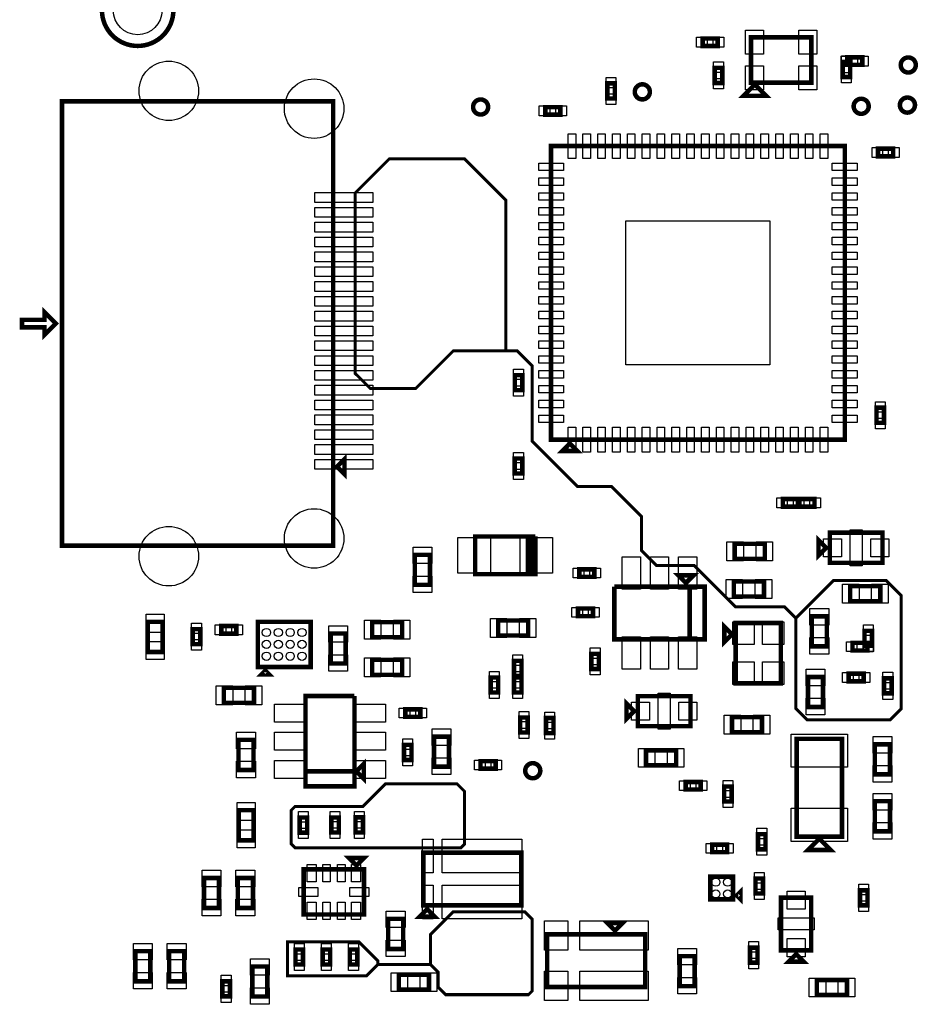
# Model space of a CAD drawing. Extents: x -96 to 3516, y -152 to 6424.
# Tile 6 of 9: x -96 to 1096, y 3462 to 4770. Entities that reach past the tile are written whole.
import ezdxf

# ---------------------------------------------------------------- set-up
doc = ezdxf.new("R2010")
doc.units = 0
for name, color, linetype in [('BG_TASY', 231, 'CONTINUOUS'), ('PG_ASSEMBLY_TOP', 120, 'CONTINUOUS'), ('PIN_TOP', 140, 'CONTINUOUS')]:
    doc.layers.add(name, color=color, linetype=linetype)

msp = doc.modelspace()

# ---------------------------------------------------------------- linework, layer by layer
at = {"layer": 'BG_TASY', "const_width": 4}
for points in [[(935, 3975), (920, 3990), (855, 3990), (800, 4045), (750, 4045), (730, 4065), (730, 4110), (690, 4150), (645, 4150), (585, 4210), (585, 4310), (565, 4330), (480, 4330), (430, 4280), (370, 4280), (350, 4300), (350, 4540), (395, 4585), (495, 4585), (550, 4530), (550, 4330)], [(950, 3840), (1060, 3840), (1075, 3855), (1075, 4005), (1055, 4025), (985, 4025), (935, 3975), (935, 3855), (950, 3840)], [(270, 3725), (360, 3725), (390, 3755), (485, 3755), (495, 3745), (495, 3675), (490, 3670), (270, 3670), (265, 3675), (265, 3720), (270, 3725)], [(450, 3515), (450, 3555), (480, 3585), (575, 3585), (585, 3575), (585, 3480), (580, 3475), (470, 3475), (460, 3485), (460, 3505), (450, 3515), (380, 3515), (365, 3500), (260, 3500), (260, 3545), (355, 3545), (380, 3520), (380, 3515)]]:
    msp.add_lwpolyline(points, dxfattribs=at)
at = {"layer": 'PG_ASSEMBLY_TOP', "const_width": 6}
for points in [[(108.44, 4782.52, 1), (13.58, 4782.52, 1), (108.44, 4782.52)], [(1094.23, 4709.79, 1), (1074.23, 4709.79, 1), (1094.23, 4709.79)], [(741.1, 4674.09, 1), (721.1, 4674.09, 1), (741.1, 4674.09)], [(1093.1, 4656.54, 1), (1073.1, 4656.54, 1), (1093.1, 4656.54)], [(526.39, 4653.97, 1), (506.39, 4653.97, 1), (526.39, 4653.97)], [(1031.71, 4654.94, 1), (1011.71, 4654.94, 1), (1031.71, 4654.94)], [(595.6, 3772.44, 1), (575.6, 3772.44, 1), (595.6, 3772.44)]]:
    msp.add_lwpolyline(points, format="xyb", dxfattribs=at)
for points in [[(811.24, 4735.02), (831.24, 4735.02), (831.24, 4745.02), (811.24, 4745.02), (811.24, 4735.02)], [(875.52, 4686.4), (955.52, 4686.4), (955.52, 4746.4), (875.52, 4746.4), (875.52, 4686.4)], [(1003.12, 4709.94), (1023.12, 4709.94), (1023.12, 4719.94), (1003.12, 4719.94), (1003.12, 4709.94)], [(837.26, 4685.96), (837.26, 4705.96), (827.26, 4705.96), (827.26, 4685.96), (837.26, 4685.96)], [(997.1, 4713.92), (997.1, 4693.92), (1007.1, 4693.92), (1007.1, 4713.92), (997.1, 4713.92)], [(684.55, 4685.34), (684.55, 4665.34), (694.55, 4665.34), (694.55, 4685.34), (684.55, 4685.34)], [(880.52, 4683.9), (865.52, 4668.9), (895.52, 4668.9), (880.52, 4683.9)], [(320.63, 4661.4), (320.63, 4071.4), (-39.37, 4071.4), (-39.37, 4661.4), (320.63, 4661.4)], [(622.35, 4653.84), (602.35, 4653.84), (602.35, 4643.84), (622.35, 4643.84), (622.35, 4653.84)], [(999.91, 4212.14), (999.91, 4602.14), (609.91, 4602.14), (609.91, 4212.14), (999.91, 4212.14)], [(1064.1, 4598.54), (1044.1, 4598.54), (1044.1, 4588.54), (1064.1, 4588.54), (1064.1, 4598.54)], [(-47.64, 4366.4), (-62.64, 4381.4), (-62.64, 4371.4), (-92.64, 4371.4), (-92.64, 4361.4), (-62.64, 4361.4), (-62.64, 4351.4), (-47.64, 4366.4)], [(561.72, 4297.85), (561.72, 4277.85), (571.72, 4277.85), (571.72, 4297.85), (561.72, 4297.85)], [(1042.1, 4254.54), (1042.1, 4234.54), (1052.1, 4234.54), (1052.1, 4254.54), (1042.1, 4254.54)], [(624.91, 4197.14), (644.91, 4197.14), (634.91, 4207.14), (624.91, 4197.14)], [(325.63, 4176.4), (335.63, 4186.4), (335.63, 4166.4), (325.63, 4176.4)], [(571.66, 4167.2), (571.66, 4187.2), (561.66, 4187.2), (561.66, 4167.2), (571.66, 4167.2)], [(917.62, 4123.23), (937.62, 4123.23), (937.62, 4133.23), (917.62, 4133.23), (917.62, 4123.23)], [(959.66, 4133.23), (939.66, 4133.23), (939.66, 4123.23), (959.66, 4123.23), (959.66, 4133.23)], [(589.15, 4083.54), (509.15, 4083.54), (509.15, 4033.54), (584.15, 4033.54)], [(584.15, 4033.54), (579.15, 4033.54), (579.15, 4083.54), (584.15, 4083.54), (584.15, 4033.54), (589.15, 4033.54), (589.15, 4083.54)], [(965.1, 4058.54), (965.1, 4078.54), (975.1, 4068.54), (965.1, 4058.54)], [(980.1, 4048.54), (1050.1, 4048.54), (1050.1, 4088.54), (980.1, 4088.54), (980.1, 4048.54)], [(853.79, 4053.8), (893.79, 4053.8), (893.79, 4073.8), (853.79, 4073.8), (853.79, 4053.8)], [(429.1, 4059.25), (429.1, 4019.25), (449.1, 4019.25), (449.1, 4059.25), (429.1, 4059.25)], [(667.42, 4039.98), (647.42, 4039.98), (647.42, 4029.98), (667.42, 4029.98), (667.42, 4039.98)], [(788.94, 4021.83), (798.94, 4031.83), (778.94, 4031.83), (788.94, 4021.83)], [(793.94, 3946.83), (793.94, 4016.83), (813.94, 4016.83), (813.94, 3946.83), (693.94, 3946.83), (693.94, 4016.83)], [(693.94, 4016.83), (793.94, 4016.83), (793.94, 3946.83)], [(852.61, 4003.8), (892.61, 4003.8), (892.61, 4023.8), (852.61, 4023.8), (852.61, 4003.8)], [(1047.1, 4017.54), (1007.1, 4017.54), (1007.1, 3997.54), (1047.1, 3997.54), (1047.1, 4017.54)], [(665.61, 3987.81), (645.61, 3987.81), (645.61, 3977.81), (665.61, 3977.81), (665.61, 3987.81)], [(976.1, 3937.54), (976.1, 3977.54), (956.1, 3977.54), (956.1, 3937.54), (976.1, 3937.54)], [(94.18, 3930.1), (94.18, 3970.1), (74.18, 3970.1), (74.18, 3930.1), (94.18, 3930.1)], [(144.1, 3940.54), (144.1, 3960.54), (134.1, 3960.54), (134.1, 3940.54), (144.1, 3940.54)], [(192.1, 3964.54), (172.1, 3964.54), (172.1, 3954.54), (192.1, 3954.54), (192.1, 3964.54)], [(290.63, 3910.26), (290.63, 3970.26), (220.63, 3970.26), (220.63, 3910.26), (290.63, 3910.26)], [(372.29, 3949.78), (412.29, 3949.78), (412.29, 3969.78), (372.29, 3969.78), (372.29, 3949.78)], [(539.6, 3952.04), (579.6, 3952.04), (579.6, 3972.04), (539.6, 3972.04), (539.6, 3952.04)], [(850.1, 3953.54), (840.1, 3963.54), (840.1, 3943.54), (850.1, 3953.54)], [(855.1, 3968.54), (855.1, 3888.54), (915.1, 3888.54), (915.1, 3968.54), (855.1, 3968.54)], [(317.29, 3954.78), (317.29, 3914.78), (337.29, 3914.78), (337.29, 3954.78), (317.29, 3954.78)], [(1026.12, 3958.23), (1026.12, 3938.23), (1036.12, 3938.23), (1036.12, 3958.23), (1026.12, 3958.23)], [(1010.1, 3932.21), (1030.1, 3932.21), (1030.1, 3942.21), (1010.1, 3942.21), (1010.1, 3932.21)], [(673.44, 3907.66), (673.44, 3927.66), (663.44, 3927.66), (663.44, 3907.66), (673.44, 3907.66)], [(372.29, 3899.78), (412.29, 3899.78), (412.29, 3919.78), (372.29, 3919.78), (372.29, 3899.78)], [(560.7, 3918.38), (560.7, 3898.38), (570.7, 3898.38), (570.7, 3918.38), (560.7, 3918.38)], [(230.63, 3905.26), (225.63, 3900.26), (235.63, 3900.26), (230.63, 3905.26)], [(539.7, 3876.34), (539.7, 3896.34), (529.7, 3896.34), (529.7, 3876.34), (539.7, 3876.34)], [(570.7, 3876.34), (570.7, 3896.34), (560.7, 3896.34), (560.7, 3876.34), (570.7, 3876.34)], [(971.1, 3856.96), (971.1, 3896.96), (951.1, 3896.96), (951.1, 3856.96), (971.1, 3856.96)], [(1005.1, 3891.25), (1025.1, 3891.25), (1025.1, 3901.25), (1005.1, 3901.25), (1005.1, 3891.25)], [(1062.07, 3875.23), (1062.07, 3895.23), (1052.07, 3895.23), (1052.07, 3875.23), (1062.07, 3875.23)], [(215.5, 3882.56), (175.5, 3882.56), (175.5, 3862.56), (215.5, 3862.56), (215.5, 3882.56)], [(348.83, 3871.58), (348.83, 3771.58), (283.83, 3771.58)], [(283.83, 3771.58), (348.83, 3771.58), (348.83, 3751.58), (283.83, 3751.58), (283.83, 3871.58), (348.83, 3871.58)], [(725.1, 3831.54), (795.1, 3831.54), (795.1, 3871.54), (725.1, 3871.54), (725.1, 3831.54)], [(710.1, 3841.54), (710.1, 3861.54), (720.1, 3851.54), (710.1, 3841.54)], [(416.34, 3843.98), (436.34, 3843.98), (436.34, 3853.98), (416.34, 3853.98), (416.34, 3843.98)], [(568.88, 3843.16), (568.88, 3823.16), (578.88, 3823.16), (578.88, 3843.16), (568.88, 3843.16)], [(603.08, 3842.34), (603.08, 3822.34), (613.08, 3822.34), (613.08, 3842.34), (603.08, 3842.34)], [(850.1, 3823.54), (890.1, 3823.54), (890.1, 3843.54), (850.1, 3843.54), (850.1, 3823.54)], [(474.47, 3777.77), (474.47, 3817.77), (454.47, 3817.77), (454.47, 3777.77), (474.47, 3777.77)], [(214.83, 3773.43), (214.83, 3813.43), (194.83, 3813.43), (194.83, 3773.43), (214.83, 3773.43)], [(424.62, 3786.78), (424.62, 3806.78), (414.62, 3806.78), (414.62, 3786.78), (424.62, 3786.78)], [(996.13, 3684.74), (996.13, 3814.74), (936.13, 3814.74), (936.13, 3684.74), (996.13, 3684.74)], [(1039.91, 3807.53), (1039.91, 3767.53), (1059.91, 3767.53), (1059.91, 3807.53), (1039.91, 3807.53)], [(776.1, 3799.54), (736.1, 3799.54), (736.1, 3779.54), (776.1, 3779.54), (776.1, 3799.54)], [(351.33, 3771.58), (361.33, 3761.58), (361.33, 3781.58), (351.33, 3771.58)], [(536.3, 3785.1), (516.3, 3785.1), (516.3, 3775.1), (536.3, 3775.1), (536.3, 3785.1)], [(788.65, 3747.56), (808.65, 3747.56), (808.65, 3757.56), (788.65, 3757.56), (788.65, 3747.56)], [(839.8, 3751.54), (839.8, 3731.54), (849.8, 3731.54), (849.8, 3751.54), (839.8, 3751.54)], [(1059.91, 3691.95), (1059.91, 3731.95), (1039.91, 3731.95), (1039.91, 3691.95), (1059.91, 3691.95)], [(195.05, 3720.08), (195.05, 3680.08), (215.05, 3680.08), (215.05, 3720.08), (195.05, 3720.08)], [(286, 3690.23), (286, 3710.23), (276, 3710.23), (276, 3690.23), (286, 3690.23)], [(328.15, 3690.4), (328.15, 3710.4), (318.15, 3710.4), (318.15, 3690.4), (328.15, 3690.4)], [(360.21, 3690.45), (360.21, 3710.45), (350.21, 3710.45), (350.21, 3690.45), (360.21, 3690.45)], [(884.75, 3688.14), (884.75, 3668.14), (894.75, 3668.14), (894.75, 3688.14), (884.75, 3688.14)], [(823.8, 3664.29), (843.8, 3664.29), (843.8, 3674.29), (823.8, 3674.29), (823.8, 3664.29)], [(951.13, 3667.24), (981.13, 3667.24), (966.13, 3682.24), (951.13, 3667.24)], [(570.43, 3593.64), (570.43, 3663.64), (440.43, 3663.64), (440.43, 3593.64), (570.43, 3593.64)], [(341.49, 3656.5), (351.49, 3646.5), (361.49, 3656.5), (341.49, 3656.5)], [(281.49, 3641.5), (281.49, 3581.5), (361.49, 3581.5), (361.49, 3641.5), (281.49, 3641.5)], [(169.05, 3590.04), (169.05, 3630.04), (149.05, 3630.04), (149.05, 3590.04), (169.05, 3590.04)], [(214.05, 3590.04), (214.05, 3630.04), (194.05, 3630.04), (194.05, 3590.04), (214.05, 3590.04)], [(851.5, 3631.64), (821.5, 3631.64), (821.5, 3601.64), (851.5, 3601.64), (851.5, 3631.64)], [(881.45, 3629.29), (881.45, 3609.29), (891.45, 3609.29), (891.45, 3629.29), (881.45, 3629.29)], [(856.5, 3606.64), (861.5, 3601.64), (861.5, 3611.64), (856.5, 3606.64)], [(1020.1, 3613.54), (1020.1, 3593.54), (1030.1, 3593.54), (1030.1, 3613.54), (1020.1, 3613.54)], [(955.35, 3533.93), (955.35, 3603.93), (915.35, 3603.93), (915.35, 3533.93), (955.35, 3533.93)], [(445.43, 3588.64), (435.43, 3578.64), (455.43, 3578.64), (445.43, 3588.64)], [(413.54, 3535.77), (413.54, 3575.77), (393.54, 3575.77), (393.54, 3535.77), (413.54, 3535.77)], [(694.83, 3560.13), (704.83, 3570.13), (684.83, 3570.13), (694.83, 3560.13)], [(604.83, 3555.13), (604.83, 3485.13), (734.83, 3485.13), (734.83, 3555.13), (604.83, 3555.13)], [(77.8, 3492.82), (77.8, 3532.82), (57.8, 3532.82), (57.8, 3492.82), (77.8, 3492.82)], [(122.8, 3492.82), (122.8, 3532.82), (102.8, 3532.82), (102.8, 3492.82), (122.8, 3492.82)], [(270.65, 3534.98), (270.65, 3514.98), (280.65, 3514.98), (280.65, 3534.98), (270.65, 3534.98)], [(306.65, 3534.98), (306.65, 3514.98), (316.65, 3514.98), (316.65, 3534.98), (306.65, 3534.98)], [(342.65, 3534.98), (342.65, 3514.98), (352.65, 3514.98), (352.65, 3534.98), (342.65, 3534.98)], [(874.05, 3537.52), (874.05, 3517.52), (884.05, 3517.52), (884.05, 3537.52), (874.05, 3537.52)], [(945.35, 3518.93), (925.35, 3518.93), (935.35, 3528.93), (945.35, 3518.93)], [(780.72, 3526.2), (780.72, 3486.2), (800.72, 3486.2), (800.72, 3526.2), (780.72, 3526.2)], [(233.29, 3472.48), (233.29, 3512.48), (213.29, 3512.48), (213.29, 3472.48), (233.29, 3472.48)], [(183.53, 3472.68), (183.53, 3492.68), (173.53, 3492.68), (173.53, 3472.68), (183.53, 3472.68)], [(407.8, 3481.64), (447.8, 3481.64), (447.8, 3501.64), (407.8, 3501.64), (407.8, 3481.64)], [(962.85, 3474.54), (1002.85, 3474.54), (1002.85, 3494.54), (962.85, 3494.54), (962.85, 3474.54)]]:
    msp.add_lwpolyline(points, dxfattribs=at)
at = {"layer": 'PIN_TOP'}
for points in [[(868.09, 4724.02), (868.09, 4756.02), (892.09, 4756.02), (892.09, 4724.02)], [(938.95, 4724.02), (938.95, 4756.02), (962.95, 4756.02), (962.95, 4724.02)], [(803.22, 4733.52), (803.22, 4746.52), (817.22, 4746.52), (817.22, 4733.52)], [(825.26, 4733.52), (825.26, 4746.52), (839.26, 4746.52), (839.26, 4733.52)], [(995.1, 4708.44), (995.1, 4721.44), (1009.1, 4721.44), (1009.1, 4708.44)], [(995.6, 4721.94), (1008.6, 4721.94), (1008.6, 4707.94), (995.6, 4707.94)], [(1017.14, 4708.44), (1017.14, 4721.44), (1031.14, 4721.44), (1031.14, 4708.44)], [(838.76, 4699.98), (825.76, 4699.98), (825.76, 4713.98), (838.76, 4713.98)], [(868.09, 4676.78), (868.09, 4708.78), (892.09, 4708.78), (892.09, 4676.78)], [(938.95, 4676.78), (938.95, 4708.78), (962.95, 4708.78), (962.95, 4676.78)], [(995.6, 4699.9), (1008.6, 4699.9), (1008.6, 4685.9), (995.6, 4685.9)], [(683.05, 4693.36), (696.05, 4693.36), (696.05, 4679.36), (683.05, 4679.36)], [(838.76, 4677.94), (825.76, 4677.94), (825.76, 4691.94), (838.76, 4691.94)], [(683.05, 4671.32), (696.05, 4671.32), (696.05, 4657.32), (683.05, 4657.32)], [(608.33, 4655.34), (608.33, 4642.34), (594.33, 4642.34), (594.33, 4655.34)], [(630.37, 4655.34), (630.37, 4642.34), (616.37, 4642.34), (616.37, 4655.34)], [(642.59, 4585.52), (632.59, 4585.52), (632.59, 4618.52), (642.59, 4618.52)], [(662.27, 4585.52), (652.27, 4585.52), (652.27, 4618.52), (662.27, 4618.52)], [(681.96, 4585.52), (671.96, 4585.52), (671.96, 4618.52), (681.96, 4618.52)], [(701.64, 4585.52), (691.64, 4585.52), (691.64, 4618.52), (701.64, 4618.52)], [(721.33, 4585.52), (711.33, 4585.52), (711.33, 4618.52), (721.33, 4618.52)], [(741.01, 4585.52), (731.01, 4585.52), (731.01, 4618.52), (741.01, 4618.52)], [(760.7, 4585.52), (750.7, 4585.52), (750.7, 4618.52), (760.7, 4618.52)], [(780.38, 4585.52), (770.38, 4585.52), (770.38, 4618.52), (780.38, 4618.52)], [(800.07, 4585.52), (790.07, 4585.52), (790.07, 4618.52), (800.07, 4618.52)], [(819.75, 4585.52), (809.75, 4585.52), (809.75, 4618.52), (819.75, 4618.52)], [(839.44, 4585.52), (829.44, 4585.52), (829.44, 4618.52), (839.44, 4618.52)], [(859.12, 4585.52), (849.12, 4585.52), (849.12, 4618.52), (859.12, 4618.52)], [(878.81, 4585.52), (868.81, 4585.52), (868.81, 4618.52), (878.81, 4618.52)], [(898.49, 4585.52), (888.49, 4585.52), (888.49, 4618.52), (898.49, 4618.52)], [(918.18, 4585.52), (908.18, 4585.52), (908.18, 4618.52), (918.18, 4618.52)], [(937.86, 4585.52), (927.86, 4585.52), (927.86, 4618.52), (937.86, 4618.52)], [(957.55, 4585.52), (947.55, 4585.52), (947.55, 4618.52), (957.55, 4618.52)], [(977.23, 4585.52), (967.23, 4585.52), (967.23, 4618.52), (977.23, 4618.52)], [(1050.08, 4600.04), (1050.08, 4587.04), (1036.08, 4587.04), (1036.08, 4600.04)], [(1072.12, 4600.04), (1072.12, 4587.04), (1058.12, 4587.04), (1058.12, 4600.04)], [(626.53, 4579.46), (626.53, 4569.46), (593.53, 4569.46), (593.53, 4579.46)], [(1016.29, 4579.46), (1016.29, 4569.46), (983.29, 4569.46), (983.29, 4579.46)], [(626.53, 4559.78), (626.53, 4549.78), (593.53, 4549.78), (593.53, 4559.78)], [(1016.29, 4559.78), (1016.29, 4549.78), (983.29, 4549.78), (983.29, 4559.78)], [(296.15, 4540.22), (373.15, 4540.22), (373.15, 4527.22), (296.15, 4527.22)], [(626.53, 4540.09), (626.53, 4530.09), (593.53, 4530.09), (593.53, 4540.09)], [(1016.29, 4540.09), (1016.29, 4530.09), (983.29, 4530.09), (983.29, 4540.09)], [(296.15, 4520.54), (373.15, 4520.54), (373.15, 4507.54), (296.15, 4507.54)], [(626.53, 4520.41), (626.53, 4510.41), (593.53, 4510.41), (593.53, 4520.41)], [(1016.29, 4520.41), (1016.29, 4510.41), (983.29, 4510.41), (983.29, 4520.41)], [(296.15, 4500.85), (373.15, 4500.85), (373.15, 4487.85), (296.15, 4487.85)], [(626.53, 4500.72), (626.53, 4490.72), (593.53, 4490.72), (593.53, 4500.72)], [(900.41, 4311.64), (709.41, 4311.64), (709.41, 4502.64), (900.41, 4502.64)], [(1016.29, 4500.72), (1016.29, 4490.72), (983.29, 4490.72), (983.29, 4500.72)], [(296.15, 4481.17), (373.15, 4481.17), (373.15, 4468.17), (296.15, 4468.17)], [(626.53, 4481.04), (626.53, 4471.04), (593.53, 4471.04), (593.53, 4481.04)], [(1016.29, 4481.04), (1016.29, 4471.04), (983.29, 4471.04), (983.29, 4481.04)], [(296.15, 4461.48), (373.15, 4461.48), (373.15, 4448.48), (296.15, 4448.48)], [(626.53, 4461.35), (626.53, 4451.35), (593.53, 4451.35), (593.53, 4461.35)], [(1016.29, 4461.35), (1016.29, 4451.35), (983.29, 4451.35), (983.29, 4461.35)], [(296.15, 4441.8), (373.15, 4441.8), (373.15, 4428.8), (296.15, 4428.8)], [(626.53, 4441.67), (626.53, 4431.67), (593.53, 4431.67), (593.53, 4441.67)], [(1016.29, 4441.67), (1016.29, 4431.67), (983.29, 4431.67), (983.29, 4441.67)], [(296.15, 4422.11), (373.15, 4422.11), (373.15, 4409.11), (296.15, 4409.11)], [(626.53, 4421.98), (626.53, 4411.98), (593.53, 4411.98), (593.53, 4421.98)], [(1016.29, 4421.98), (1016.29, 4411.98), (983.29, 4411.98), (983.29, 4421.98)], [(296.15, 4402.43), (373.15, 4402.43), (373.15, 4389.43), (296.15, 4389.43)], [(626.53, 4402.3), (626.53, 4392.3), (593.53, 4392.3), (593.53, 4402.3)], [(1016.29, 4402.3), (1016.29, 4392.3), (983.29, 4392.3), (983.29, 4402.3)], [(296.15, 4382.74), (373.15, 4382.74), (373.15, 4369.74), (296.15, 4369.74)], [(626.53, 4382.61), (626.53, 4372.61), (593.53, 4372.61), (593.53, 4382.61)], [(1016.29, 4382.61), (1016.29, 4372.61), (983.29, 4372.61), (983.29, 4382.61)], [(296.15, 4363.06), (373.15, 4363.06), (373.15, 4350.06), (296.15, 4350.06)], [(626.53, 4362.93), (626.53, 4352.93), (593.53, 4352.93), (593.53, 4362.93)], [(1016.29, 4362.93), (1016.29, 4352.93), (983.29, 4352.93), (983.29, 4362.93)], [(296.15, 4343.37), (373.15, 4343.37), (373.15, 4330.37), (296.15, 4330.37)], [(626.53, 4343.24), (626.53, 4333.24), (593.53, 4333.24), (593.53, 4343.24)], [(1016.29, 4343.24), (1016.29, 4333.24), (983.29, 4333.24), (983.29, 4343.24)], [(296.15, 4323.69), (373.15, 4323.69), (373.15, 4310.69), (296.15, 4310.69)], [(626.53, 4323.56), (626.53, 4313.56), (593.53, 4313.56), (593.53, 4323.56)], [(1016.29, 4323.56), (1016.29, 4313.56), (983.29, 4313.56), (983.29, 4323.56)], [(296.15, 4304), (373.15, 4304), (373.15, 4291), (296.15, 4291)], [(560.22, 4305.87), (573.22, 4305.87), (573.22, 4291.87), (560.22, 4291.87)], [(626.53, 4303.87), (626.53, 4293.87), (593.53, 4293.87), (593.53, 4303.87)], [(1016.29, 4303.87), (1016.29, 4293.87), (983.29, 4293.87), (983.29, 4303.87)], [(296.15, 4284.32), (373.15, 4284.32), (373.15, 4271.32), (296.15, 4271.32)], [(560.22, 4283.83), (573.22, 4283.83), (573.22, 4269.83), (560.22, 4269.83)], [(626.53, 4284.19), (626.53, 4274.19), (593.53, 4274.19), (593.53, 4284.19)], [(1016.29, 4284.19), (1016.29, 4274.19), (983.29, 4274.19), (983.29, 4284.19)], [(296.15, 4264.63), (373.15, 4264.63), (373.15, 4251.63), (296.15, 4251.63)], [(626.53, 4264.5), (626.53, 4254.5), (593.53, 4254.5), (593.53, 4264.5)], [(1016.29, 4264.5), (1016.29, 4254.5), (983.29, 4254.5), (983.29, 4264.5)], [(1040.6, 4262.56), (1053.6, 4262.56), (1053.6, 4248.56), (1040.6, 4248.56)], [(296.15, 4244.95), (373.15, 4244.95), (373.15, 4231.95), (296.15, 4231.95)], [(626.53, 4244.82), (626.53, 4234.82), (593.53, 4234.82), (593.53, 4244.82)], [(1016.29, 4244.82), (1016.29, 4234.82), (983.29, 4234.82), (983.29, 4244.82)], [(1040.6, 4240.52), (1053.6, 4240.52), (1053.6, 4226.52), (1040.6, 4226.52)], [(296.15, 4225.26), (373.15, 4225.26), (373.15, 4212.26), (296.15, 4212.26)], [(642.59, 4195.76), (632.59, 4195.76), (632.59, 4228.76), (642.59, 4228.76)], [(662.27, 4195.76), (652.27, 4195.76), (652.27, 4228.76), (662.27, 4228.76)], [(681.96, 4195.76), (671.96, 4195.76), (671.96, 4228.76), (681.96, 4228.76)], [(701.64, 4195.76), (691.64, 4195.76), (691.64, 4228.76), (701.64, 4228.76)], [(721.33, 4195.76), (711.33, 4195.76), (711.33, 4228.76), (721.33, 4228.76)], [(741.01, 4195.76), (731.01, 4195.76), (731.01, 4228.76), (741.01, 4228.76)], [(760.7, 4195.76), (750.7, 4195.76), (750.7, 4228.76), (760.7, 4228.76)], [(780.38, 4195.76), (770.38, 4195.76), (770.38, 4228.76), (780.38, 4228.76)], [(800.07, 4195.76), (790.07, 4195.76), (790.07, 4228.76), (800.07, 4228.76)], [(819.75, 4195.76), (809.75, 4195.76), (809.75, 4228.76), (819.75, 4228.76)], [(839.44, 4195.76), (829.44, 4195.76), (829.44, 4228.76), (839.44, 4228.76)], [(859.12, 4195.76), (849.12, 4195.76), (849.12, 4228.76), (859.12, 4228.76)], [(878.81, 4195.76), (868.81, 4195.76), (868.81, 4228.76), (878.81, 4228.76)], [(898.49, 4195.76), (888.49, 4195.76), (888.49, 4228.76), (898.49, 4228.76)], [(918.18, 4195.76), (908.18, 4195.76), (908.18, 4228.76), (918.18, 4228.76)], [(937.86, 4195.76), (927.86, 4195.76), (927.86, 4228.76), (937.86, 4228.76)], [(957.55, 4195.76), (947.55, 4195.76), (947.55, 4228.76), (957.55, 4228.76)], [(977.23, 4195.76), (967.23, 4195.76), (967.23, 4228.76), (977.23, 4228.76)], [(296.15, 4205.58), (373.15, 4205.58), (373.15, 4192.58), (296.15, 4192.58)], [(296.15, 4185.89), (373.15, 4185.89), (373.15, 4172.89), (296.15, 4172.89)], [(573.16, 4181.22), (560.16, 4181.22), (560.16, 4195.22), (573.16, 4195.22)], [(573.16, 4159.18), (560.16, 4159.18), (560.16, 4173.18), (573.16, 4173.18)], [(909.6, 4121.73), (909.6, 4134.73), (923.6, 4134.73), (923.6, 4121.73)], [(931.64, 4121.73), (931.64, 4134.73), (945.64, 4134.73), (945.64, 4121.73)], [(945.64, 4134.73), (945.64, 4121.73), (931.64, 4121.73), (931.64, 4134.73)], [(967.68, 4134.73), (967.68, 4121.73), (953.68, 4121.73), (953.68, 4134.73)], [(486.31, 4082.04), (529.31, 4082.04), (529.31, 4035.04), (486.31, 4035.04)], [(568.99, 4082.04), (611.99, 4082.04), (611.99, 4035.04), (568.99, 4035.04)], [(971.6, 4056.54), (971.6, 4080.54), (995.6, 4080.54), (995.6, 4056.54)], [(1007.1, 4044.54), (1007.1, 4092.54), (1023.1, 4092.54), (1023.1, 4044.54)], [(1034.6, 4056.54), (1034.6, 4080.54), (1058.6, 4080.54), (1058.6, 4056.54)], [(426.6, 4069.54), (451.6, 4069.54), (451.6, 4047.54), (426.6, 4047.54)], [(843.5, 4051.3), (843.5, 4076.3), (865.5, 4076.3), (865.5, 4051.3)], [(882.08, 4051.3), (882.08, 4076.3), (904.08, 4076.3), (904.08, 4051.3)], [(704.54, 4056.48), (728.54, 4056.48), (728.54, 4013.48), (704.54, 4013.48)], [(741.94, 4056.48), (765.94, 4056.48), (765.94, 4013.48), (741.94, 4013.48)], [(779.34, 4056.48), (803.34, 4056.48), (803.34, 4013.48), (779.34, 4013.48)], [(653.4, 4041.48), (653.4, 4028.48), (639.4, 4028.48), (639.4, 4041.48)], [(675.44, 4041.48), (675.44, 4028.48), (661.44, 4028.48), (661.44, 4041.48)], [(426.6, 4030.96), (451.6, 4030.96), (451.6, 4008.96), (426.6, 4008.96)], [(842.32, 4001.3), (842.32, 4026.3), (864.32, 4026.3), (864.32, 4001.3)], [(880.9, 4001.3), (880.9, 4026.3), (902.9, 4026.3), (902.9, 4001.3)], [(1018.81, 4020.04), (1018.81, 3995.04), (996.81, 3995.04), (996.81, 4020.04)], [(1057.39, 4020.04), (1057.39, 3995.04), (1035.39, 3995.04), (1035.39, 4020.04)], [(651.59, 3989.31), (651.59, 3976.31), (637.59, 3976.31), (637.59, 3989.31)], [(673.63, 3989.31), (673.63, 3976.31), (659.63, 3976.31), (659.63, 3989.31)], [(96.18, 3956.21), (72.18, 3956.21), (72.18, 3980.21), (96.18, 3980.21)], [(978.6, 3965.83), (953.6, 3965.83), (953.6, 3987.83), (978.6, 3987.83)], [(145.6, 3954.56), (132.6, 3954.56), (132.6, 3968.56), (145.6, 3968.56)], [(178.08, 3966.04), (178.08, 3953.04), (164.08, 3953.04), (164.08, 3966.04)], [(200.12, 3966.04), (200.12, 3953.04), (186.12, 3953.04), (186.12, 3966.04)], [(314.79, 3965.07), (339.79, 3965.07), (339.79, 3943.07), (314.79, 3943.07)], [(362, 3947.28), (362, 3972.28), (384, 3972.28), (384, 3947.28)], [(400.58, 3947.28), (400.58, 3972.28), (422.58, 3972.28), (422.58, 3947.28)], [(529.31, 3949.54), (529.31, 3974.54), (551.31, 3974.54), (551.31, 3949.54)], [(567.89, 3949.54), (567.89, 3974.54), (589.89, 3974.54), (589.89, 3949.54)], [(851.42, 3970.11), (879.42, 3970.11), (879.42, 3940.11), (851.42, 3940.11)], [(890.78, 3970.11), (918.78, 3970.11), (918.78, 3940.11), (890.78, 3940.11)], [(1024.62, 3966.25), (1037.62, 3966.25), (1037.62, 3952.25), (1024.62, 3952.25)], [(704.54, 3950.18), (728.54, 3950.18), (728.54, 3907.18), (704.54, 3907.18)], [(741.94, 3950.18), (765.94, 3950.18), (765.94, 3907.18), (741.94, 3907.18)], [(779.34, 3950.18), (803.34, 3950.18), (803.34, 3907.18), (779.34, 3907.18)], [(96.18, 3919.99), (72.18, 3919.99), (72.18, 3943.99), (96.18, 3943.99)], [(145.6, 3932.52), (132.6, 3932.52), (132.6, 3946.52), (145.6, 3946.52)], [(978.6, 3927.25), (953.6, 3927.25), (953.6, 3949.25), (978.6, 3949.25)], [(1002.08, 3930.71), (1002.08, 3943.71), (1016.08, 3943.71), (1016.08, 3930.71)], [(1024.12, 3930.71), (1024.12, 3943.71), (1038.12, 3943.71), (1038.12, 3930.71)], [(1024.62, 3944.21), (1037.62, 3944.21), (1037.62, 3930.21), (1024.62, 3930.21)], [(314.79, 3926.49), (339.79, 3926.49), (339.79, 3904.49), (314.79, 3904.49)], [(559.2, 3926.4), (572.2, 3926.4), (572.2, 3912.4), (559.2, 3912.4)], [(674.94, 3921.68), (661.94, 3921.68), (661.94, 3935.68), (674.94, 3935.68)], [(362, 3897.28), (362, 3922.28), (384, 3922.28), (384, 3897.28)], [(400.58, 3897.28), (400.58, 3922.28), (422.58, 3922.28), (422.58, 3897.28)], [(674.94, 3899.64), (661.94, 3899.64), (661.94, 3913.64), (674.94, 3913.64)], [(851.42, 3916.97), (879.42, 3916.97), (879.42, 3886.97), (851.42, 3886.97)], [(890.78, 3916.97), (918.78, 3916.97), (918.78, 3886.97), (890.78, 3886.97)], [(541.2, 3890.36), (528.2, 3890.36), (528.2, 3904.36), (541.2, 3904.36)], [(559.2, 3904.36), (572.2, 3904.36), (572.2, 3890.36), (559.2, 3890.36)], [(572.2, 3890.36), (559.2, 3890.36), (559.2, 3904.36), (572.2, 3904.36)], [(973.6, 3885.25), (948.6, 3885.25), (948.6, 3907.25), (973.6, 3907.25)], [(997.08, 3889.75), (997.08, 3902.75), (1011.08, 3902.75), (1011.08, 3889.75)], [(1019.12, 3889.75), (1019.12, 3902.75), (1033.12, 3902.75), (1033.12, 3889.75)], [(1063.57, 3889.25), (1050.57, 3889.25), (1050.57, 3903.25), (1063.57, 3903.25)], [(187.21, 3885.06), (187.21, 3860.06), (165.21, 3860.06), (165.21, 3885.06)], [(225.79, 3885.06), (225.79, 3860.06), (203.79, 3860.06), (203.79, 3885.06)], [(541.2, 3868.32), (528.2, 3868.32), (528.2, 3882.32), (541.2, 3882.32)], [(572.2, 3868.32), (559.2, 3868.32), (559.2, 3882.32), (572.2, 3882.32)], [(752.1, 3827.54), (752.1, 3875.54), (768.1, 3875.54), (768.1, 3827.54)], [(1063.57, 3867.21), (1050.57, 3867.21), (1050.57, 3881.21), (1063.57, 3881.21)], [(283.68, 3860.98), (283.68, 3836.98), (242.68, 3836.98), (242.68, 3860.98)], [(389.98, 3860.98), (389.98, 3836.98), (348.98, 3836.98), (348.98, 3860.98)], [(716.6, 3839.54), (716.6, 3863.54), (740.6, 3863.54), (740.6, 3839.54)], [(779.6, 3839.54), (779.6, 3863.54), (803.6, 3863.54), (803.6, 3839.54)], [(973.6, 3846.67), (948.6, 3846.67), (948.6, 3868.67), (973.6, 3868.67)], [(408.32, 3842.48), (408.32, 3855.48), (422.32, 3855.48), (422.32, 3842.48)], [(430.36, 3842.48), (430.36, 3855.48), (444.36, 3855.48), (444.36, 3842.48)], [(567.38, 3851.18), (580.38, 3851.18), (580.38, 3837.18), (567.38, 3837.18)], [(601.58, 3850.36), (614.58, 3850.36), (614.58, 3836.36), (601.58, 3836.36)], [(839.81, 3821.04), (839.81, 3846.04), (861.81, 3846.04), (861.81, 3821.04)], [(878.39, 3821.04), (878.39, 3846.04), (900.39, 3846.04), (900.39, 3821.04)], [(217.33, 3801.72), (192.33, 3801.72), (192.33, 3823.72), (217.33, 3823.72)], [(283.68, 3823.58), (283.68, 3799.58), (242.68, 3799.58), (242.68, 3823.58)], [(389.98, 3823.58), (389.98, 3799.58), (348.98, 3799.58), (348.98, 3823.58)], [(476.97, 3806.06), (451.97, 3806.06), (451.97, 3828.06), (476.97, 3828.06)], [(567.38, 3829.14), (580.38, 3829.14), (580.38, 3815.14), (567.38, 3815.14)], [(601.58, 3828.32), (614.58, 3828.32), (614.58, 3814.32), (601.58, 3814.32)], [(1003.63, 3776.95), (928.63, 3776.95), (928.63, 3820.95), (1003.63, 3820.95)], [(426.12, 3800.8), (413.12, 3800.8), (413.12, 3814.8), (426.12, 3814.8)], [(1037.41, 3817.82), (1062.41, 3817.82), (1062.41, 3795.82), (1037.41, 3795.82)], [(426.12, 3778.76), (413.12, 3778.76), (413.12, 3792.76), (426.12, 3792.76)], [(747.81, 3802.04), (747.81, 3777.04), (725.81, 3777.04), (725.81, 3802.04)], [(786.39, 3802.04), (786.39, 3777.04), (764.39, 3777.04), (764.39, 3802.04)], [(217.33, 3763.14), (192.33, 3763.14), (192.33, 3785.14), (217.33, 3785.14)], [(283.68, 3786.18), (283.68, 3762.18), (242.68, 3762.18), (242.68, 3786.18)], [(389.98, 3786.18), (389.98, 3762.18), (348.98, 3762.18), (348.98, 3786.18)], [(476.97, 3767.48), (451.97, 3767.48), (451.97, 3789.48), (476.97, 3789.48)], [(522.28, 3786.6), (522.28, 3773.6), (508.28, 3773.6), (508.28, 3786.6)], [(544.32, 3786.6), (544.32, 3773.6), (530.32, 3773.6), (530.32, 3786.6)], [(1037.41, 3779.24), (1062.41, 3779.24), (1062.41, 3757.24), (1037.41, 3757.24)], [(780.63, 3746.06), (780.63, 3759.06), (794.63, 3759.06), (794.63, 3746.06)], [(802.67, 3746.06), (802.67, 3759.06), (816.67, 3759.06), (816.67, 3746.06)], [(838.3, 3759.56), (851.3, 3759.56), (851.3, 3745.56), (838.3, 3745.56)], [(1062.41, 3720.24), (1037.41, 3720.24), (1037.41, 3742.24), (1062.41, 3742.24)], [(193.05, 3730.19), (217.05, 3730.19), (217.05, 3706.19), (193.05, 3706.19)], [(838.3, 3737.52), (851.3, 3737.52), (851.3, 3723.52), (838.3, 3723.52)], [(287.5, 3704.25), (274.5, 3704.25), (274.5, 3718.25), (287.5, 3718.25)], [(329.65, 3704.42), (316.65, 3704.42), (316.65, 3718.42), (329.65, 3718.42)], [(361.71, 3704.47), (348.71, 3704.47), (348.71, 3718.47), (361.71, 3718.47)], [(1003.63, 3678.53), (928.63, 3678.53), (928.63, 3722.53), (1003.63, 3722.53)], [(1062.41, 3681.66), (1037.41, 3681.66), (1037.41, 3703.66), (1062.41, 3703.66)], [(193.05, 3693.97), (217.05, 3693.97), (217.05, 3669.97), (193.05, 3669.97)], [(287.5, 3682.21), (274.5, 3682.21), (274.5, 3696.21), (287.5, 3696.21)], [(329.65, 3682.38), (316.65, 3682.38), (316.65, 3696.38), (329.65, 3696.38)], [(361.71, 3682.43), (348.71, 3682.43), (348.71, 3696.43), (361.71, 3696.43)], [(883.25, 3696.16), (896.25, 3696.16), (896.25, 3682.16), (883.25, 3682.16)], [(453.37, 3636.65), (439.37, 3636.65), (439.37, 3681.65), (453.37, 3681.65)], [(571.23, 3636.65), (465.23, 3636.65), (465.23, 3681.65), (571.23, 3681.65)], [(815.78, 3662.79), (815.78, 3675.79), (829.78, 3675.79), (829.78, 3662.79)], [(837.82, 3662.79), (837.82, 3675.79), (851.82, 3675.79), (851.82, 3662.79)], [(883.25, 3674.12), (896.25, 3674.12), (896.25, 3660.12), (883.25, 3660.12)], [(171.55, 3618.33), (146.55, 3618.33), (146.55, 3640.33), (171.55, 3640.33)], [(216.55, 3618.33), (191.55, 3618.33), (191.55, 3640.33), (216.55, 3640.33)], [(285.96, 3625), (285.96, 3648), (297.96, 3648), (297.96, 3625)], [(306.65, 3625), (306.65, 3648), (316.65, 3648), (316.65, 3625)], [(326.33, 3625), (326.33, 3648), (336.33, 3648), (336.33, 3625)], [(345.02, 3625), (345.02, 3648), (357.02, 3648), (357.02, 3625)], [(879.95, 3637.31), (892.95, 3637.31), (892.95, 3623.31), (879.95, 3623.31)], [(275.13, 3617.5), (300.13, 3617.5), (300.13, 3605.5), (275.13, 3605.5)], [(342.85, 3617.5), (367.85, 3617.5), (367.85, 3605.5), (342.85, 3605.5)], [(453.37, 3575.63), (439.37, 3575.63), (439.37, 3620.63), (453.37, 3620.63)], [(571.23, 3575.63), (465.23, 3575.63), (465.23, 3620.63), (571.23, 3620.63)], [(879.95, 3615.27), (892.95, 3615.27), (892.95, 3601.27), (879.95, 3601.27)], [(947.35, 3588.43), (923.35, 3588.43), (923.35, 3612.43), (947.35, 3612.43)], [(1018.6, 3621.56), (1031.6, 3621.56), (1031.6, 3607.56), (1018.6, 3607.56)], [(171.55, 3579.75), (146.55, 3579.75), (146.55, 3601.75), (171.55, 3601.75)], [(216.55, 3579.75), (191.55, 3579.75), (191.55, 3601.75), (216.55, 3601.75)], [(285.96, 3575), (285.96, 3598), (297.96, 3598), (297.96, 3575)], [(306.65, 3575), (306.65, 3598), (316.65, 3598), (316.65, 3575)], [(326.33, 3575), (326.33, 3598), (336.33, 3598), (336.33, 3575)], [(345.02, 3575), (345.02, 3598), (357.02, 3598), (357.02, 3575)], [(1018.6, 3599.52), (1031.6, 3599.52), (1031.6, 3585.52), (1018.6, 3585.52)], [(416.04, 3564.06), (391.04, 3564.06), (391.04, 3586.06), (416.04, 3586.06)], [(601.18, 3573.09), (632.18, 3573.09), (632.18, 3534.09), (601.18, 3534.09)], [(647.95, 3573.09), (738.95, 3573.09), (738.95, 3534.09), (647.95, 3534.09)], [(959.35, 3560.93), (911.35, 3560.93), (911.35, 3576.93), (959.35, 3576.93)], [(416.04, 3525.48), (391.04, 3525.48), (391.04, 3547.48), (416.04, 3547.48)], [(872.55, 3545.54), (885.55, 3545.54), (885.55, 3531.54), (872.55, 3531.54)], [(947.35, 3525.43), (923.35, 3525.43), (923.35, 3549.43), (947.35, 3549.43)], [(80.3, 3521.11), (55.3, 3521.11), (55.3, 3543.11), (80.3, 3543.11)], [(125.3, 3521.11), (100.3, 3521.11), (100.3, 3543.11), (125.3, 3543.11)], [(269.15, 3543), (282.15, 3543), (282.15, 3529), (269.15, 3529)], [(305.15, 3543), (318.15, 3543), (318.15, 3529), (305.15, 3529)], [(341.15, 3543), (354.15, 3543), (354.15, 3529), (341.15, 3529)], [(778.22, 3536.49), (803.22, 3536.49), (803.22, 3514.49), (778.22, 3514.49)], [(235.79, 3500.77), (210.79, 3500.77), (210.79, 3522.77), (235.79, 3522.77)], [(269.15, 3520.96), (282.15, 3520.96), (282.15, 3506.96), (269.15, 3506.96)], [(305.15, 3520.96), (318.15, 3520.96), (318.15, 3506.96), (305.15, 3506.96)], [(341.15, 3520.96), (354.15, 3520.96), (354.15, 3506.96), (341.15, 3506.96)], [(872.55, 3523.5), (885.55, 3523.5), (885.55, 3509.5), (872.55, 3509.5)], [(601.18, 3506.17), (632.18, 3506.17), (632.18, 3467.17), (601.18, 3467.17)], [(647.95, 3506.17), (738.95, 3506.17), (738.95, 3467.17), (647.95, 3467.17)], [(80.3, 3482.53), (55.3, 3482.53), (55.3, 3504.53), (80.3, 3504.53)], [(125.3, 3482.53), (100.3, 3482.53), (100.3, 3504.53), (125.3, 3504.53)], [(185.03, 3486.7), (172.03, 3486.7), (172.03, 3500.7), (185.03, 3500.7)], [(397.51, 3479.14), (397.51, 3504.14), (419.51, 3504.14), (419.51, 3479.14)], [(436.09, 3479.14), (436.09, 3504.14), (458.09, 3504.14), (458.09, 3479.14)], [(778.22, 3497.91), (803.22, 3497.91), (803.22, 3475.91), (778.22, 3475.91)], [(952.56, 3472.04), (952.56, 3497.04), (974.56, 3497.04), (974.56, 3472.04)], [(991.14, 3472.04), (991.14, 3497.04), (1013.14, 3497.04), (1013.14, 3472.04)], [(185.03, 3464.66), (172.03, 3464.66), (172.03, 3478.66), (185.03, 3478.66)], [(235.79, 3462.19), (210.79, 3462.19), (210.79, 3484.19), (235.79, 3484.19)]]:
    msp.add_lwpolyline(points, close=True, dxfattribs=at)
for centre, radius in [((61.01, 4782.52), 32.5), ((102.36, 4675.45), 39.5), ((1084.23, 4709.79), 9), ((295.27, 4651.83), 39.5), ((731.1, 4674.09), 9), ((516.39, 4653.97), 9), ((1021.71, 4654.94), 9), ((1083.1, 4656.54), 9), ((295.27, 4080.97), 39.5), ((102.36, 4057.35), 39.5), ((232.01, 3956.01), 5.5), ((247.76, 3956.01), 5.5), ((263.5, 3956.01), 5.5), ((279.25, 3956.01), 5.5), ((232.01, 3940.26), 5.5), ((247.76, 3940.26), 5.5), ((263.5, 3940.26), 5.5), ((279.25, 3940.26), 5.5), ((232.01, 3924.51), 5.5), ((247.76, 3924.51), 5.5), ((263.5, 3924.51), 5.5), ((279.25, 3924.51), 5.5), ((585.6, 3772.44), 9), ((828.63, 3624.51), 5.5), ((844.37, 3624.51), 5.5), ((828.63, 3608.77), 5.5), ((844.37, 3608.77), 5.5)]:
    msp.add_circle(centre, radius, dxfattribs=at)

doc.saveas('drawing.dxf')
